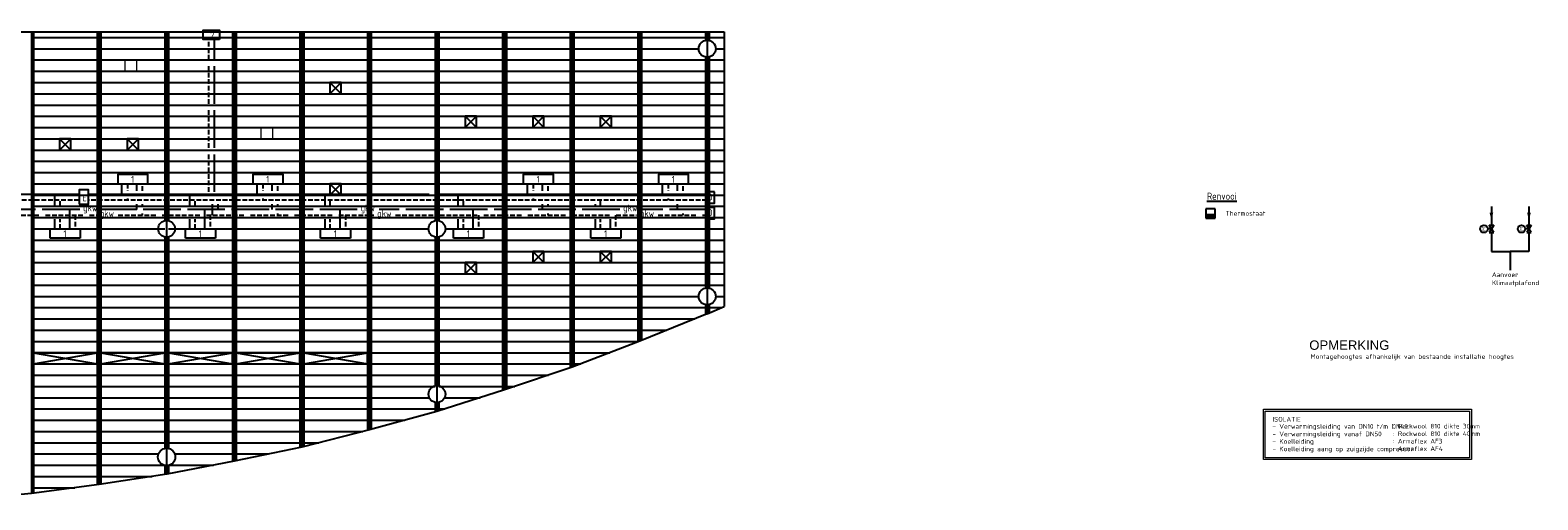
# Model space of a CAD drawing. Extents: x 7383 to 741080, y -570072 to -203000.
# Tile 16 of 45: x 362650 to 402809, y -302121 to -289604. Entities that reach past the tile are written whole.
import ezdxf
from ezdxf.enums import TextEntityAlignment as Align

# ---------------------------------------------------------------- set-up
doc = ezdxf.new("R2010")
doc.units = 0
doc.header["$LTSCALE"] = 25
for name, pattern in [('2322105', [47, 40, -7]), ('2322106', [47, 5, -2, 5, -2, 5, -2, 5, -2, 5, -2, 5, -7]), ('2322107', [2000, 1000, 1000]), ('2322108', [7, 5, -2]), ('HIDDEN', [0.375, 0.25, -0.125])]:
    doc.linetypes.add(name, pattern=pattern)
doc.layers.get('0').update_dxf_attribs({"linetype": 'CONTINUOUS'})
for name, color, linetype in [('000Vermogens2', 7, 'CONTINUOUS'), ('0010CL', 2, 'CONTINUOUS'), ('00att025', 7, 'CONTINUOUS'), ('60', 7, 'CONTINUOUS'), ('60-CV', 3, 'CONTINUOUS'), ('KP-bandraster', 5, 'CONTINUOUS'), ('KP-Lucht aanvoer', 6, 'CONTINUOUS'), ('KP-Oppervlak', 3, 'CONTINUOUS'), ('KP-panelen', 1, 'CONTINUOUS'), ('SYM-W', 7, 'CONTINUOUS'), ('Thermostaat', 160, 'CONTINUOUS'), ('WL5501--', 130, 'CONTINUOUS'), ('WL5501--_GKW-A', 4, 'CONTINUOUS'), ('WL5502--', 130, 'CONTINUOUS'), ('WL5502--_GKW-R', 4, 'HIDDEN'), ('WL561---', 10, 'CONTINUOUS'), ('WL561---_AANVOER', 10, 'CONTINUOUS'), ('WL561---_RETOUR', 10, 'CONTINUOUS'), ('WM524---', 2, 'CONTINUOUS'), ('WM570---_RETOUR', 2, 'CONTINUOUS'), ('WM570---_TOEVOER', 2, 'CONTINUOUS')]:
    doc.layers.add(name, color=color, linetype=linetype)
doc.layers.add('KP-Lucht retour', color=3, linetype='CONTINUOUS', lineweight=18)
doc.styles.add('arial', font='ARIAL.TTF')
doc.styles.add('BURO-018', font='ISO96.shx', dxfattribs={"height": 90})
doc.styles.add('BURO-025', font='ISO96.shx', dxfattribs={"height": 100})
doc.styles.add('ISO', font='ISO.SHX')

# ---------------------------------------------------------------- blocks, each defined once
blk = doc.blocks.new('30483012')
at = {"color": 0, "linetype": 'Continuous'}
for p, q in [((2.5, -1.5), (-2.5, 1.5)), ((-2.5, 1.5), (-2.5, -1.5)), ((-2.5, -1.5), (2.5, 1.5)), ((0, 0), (0, 2.5)), ((2.5, 1.5), (2.5, -1.5))]:
    blk.add_line(p, q, dxfattribs=at)
blk.add_circle((0, 5), 2.5, dxfattribs=at)
at = {"color": 0, "linetype": 'Continuous', "style": 'BURO-018', "flags": 1}
blk.add_attdef('CV_MATCODE', (0, 0), '', height=1.8, dxfattribs=at)
at = {"layer": '00att025', "linetype": 'Continuous', "style": 'BURO-018'}
blk.add_attdef('CV_TEXT1', text='', height=1.8, dxfattribs=at).set_placement((0, 5), align=Align.MIDDLE)
blk = doc.blocks.new('30481017')
at = {"color": 0, "linetype": 'Continuous'}
blk.add_lwpolyline([(0, 0, 0, 2, 0), (-4, 0, 2, 2, 0)], format="xyseb", dxfattribs=at)
blk = doc.blocks.new('SW30485012')
at = {"color": 0, "linetype": 'Continuous'}
for p, q in [((-2.5, 2.5), (-2.5, -2.5)), ((2.5, 2.5), (-2.5, 2.5)), ((2.5, -2.5), (2.5, 2.5)), ((-2.5, -2.5), (2.5, -2.5))]:
    blk.add_line(p, q, dxfattribs=at)
blk.add_solid([(-2.5, 0), (2.5, 0), (-2.5, -2.5), (2.5, -2.5)], dxfattribs=at)
at = {"color": 0, "linetype": 'Continuous', "style": 'BURO-018', "flags": 1}
blk.add_attdef('W_ID', (0, 0), '', height=1.8, dxfattribs=at)
blk = doc.blocks.new('A$C7BF441B9')
at = {"layer": '60', "color": 2, "linetype": 'Continuous'}
blk.add_lwpolyline([(33666, -35339), (33916, -35339), (33916, -34964), (33666, -34964)], close=True, dxfattribs=at)
at = {"layer": '60-CV', "color": 2, "linetype": 'Continuous'}
for points in [[(50592, -35014), (50392, -35014), (50392, -35314), (50592, -35314)], [(50592, -35429), (50392, -35429), (50392, -35729), (50592, -35729)]]:
    blk.add_lwpolyline(points, close=True, dxfattribs=at)
at = {"layer": 'SYM-W', "color": 2, "linetype": 'Continuous'}
for p, q in [((32900, -36000), (33700, -36000)), ((32900, -36250), (32900, -36000)), ((33700, -36000), (33700, -36250)), ((36500, -36000), (37300, -36000)), ((36500, -36250), (36500, -36000)), ((37300, -36000), (37300, -36250)), ((40100, -36000), (40900, -36000)), ((40100, -36250), (40100, -36000)), ((40900, -36000), (40900, -36250)), ((43643, -36000), (44443, -36000)), ((43643, -36250), (43643, -36000)), ((44443, -36000), (44443, -36250)), ((47300, -36000), (48100, -36000)), ((47300, -36250), (47300, -36000)), ((48100, -36000), (48100, -36250)), ((33700, -36250), (32900, -36250)), ((37300, -36250), (36500, -36250)), ((40900, -36250), (40100, -36250)), ((44443, -36250), (43643, -36250)), ((48100, -36250), (47300, -36250))]:
    blk.add_line(p, q, dxfattribs=at)
for points in [[(37410, -30955), (36969, -30955), (36969, -30705), (37410, -30705)], [(34700, -34800), (35500, -34800), (35500, -34550), (34700, -34550)], [(38300, -34800), (39100, -34800), (39100, -34550), (38300, -34550)], [(45500, -34800), (46300, -34800), (46300, -34550), (45500, -34550)], [(49101, -34800), (49901, -34800), (49901, -34550), (49101, -34550)]]:
    blk.add_lwpolyline(points, close=True, dxfattribs=at)
at = {"layer": 'WL5501--', "linetype": '2322105'}
for p, q in [((37272, -35015), (37272, -30955)), ((35210, -34989), (35210, -34800)), ((38810, -34989), (38810, -34800)), ((46010, -34989), (46010, -34800)), ((49611, -34989), (49611, -34800)), ((35210, -35489), (35210, -35339)), ((37360, -35339), (37360, -35489)), ((38810, -35489), (38810, -35339)), ((46010, -35489), (46010, -35339)), ((49611, -35489), (49611, -35339)), ((33685, -35489), (28804, -35489)), ((33410, -35489), (33410, -36000)), ((41078, -35489), (34265, -35489)), ((37010, -35489), (37010, -36000)), ((40610, -35489), (40610, -36000)), ((48071, -35489), (41658, -35489)), ((44154, -35489), (44154, -36000)), ((50392, -35489), (48651, -35489)), ((72287, -35401), (72287, -35901)), ((47810, -35743), (47810, -36000)), ((72287, -36101), (72287, -36601)), ((72287, -36601), (71787, -36601))]:
    blk.add_line(p, q, dxfattribs=at)
at = {"layer": 'WL5502--', "linetype": '2322106'}
for p, q in [((37122, -35015), (37122, -30955)), ((35360, -34989), (35360, -34800)), ((38960, -34989), (38960, -34800)), ((46160, -34989), (46160, -34800)), ((49761, -34989), (49761, -34800)), ((35360, -35389), (35360, -35339)), ((37210, -35339), (37210, -35639)), ((38960, -35389), (38960, -35339)), ((46160, -35389), (46160, -35339)), ((29247, -35639), (34128, -35639)), ((33560, -35639), (33560, -36000)), ((34708, -35639), (41520, -35639)), ((35360, -35639), (35360, -35589)), ((37160, -35639), (37160, -36000)), ((38960, -35639), (38960, -35589)), ((40760, -35639), (40760, -36000)), ((42100, -35639), (48514, -35639)), ((44304, -35639), (44304, -36000)), ((46160, -35639), (46160, -35589)), ((47960, -35639), (47960, -36000)), ((49094, -35639), (50392, -35639)), ((49761, -35639), (49761, -35589))]:
    blk.add_line(p, q, dxfattribs=at)
at = {"layer": 'WL561---_AANVOER', "linetype": '2322107'}
for p, q in [((34810, -35089), (34810, -34800)), ((38410, -35089), (38410, -34800)), ((45610, -35089), (45610, -34800)), ((49211, -35089), (49211, -34800)), ((33666, -35089), (28794, -35089)), ((33010, -35089), (33010, -35389)), ((42994, -35089), (33916, -35089)), ((36610, -35089), (36610, -35389)), ((40210, -35089), (40210, -35389)), ((50392, -35089), (43194, -35089)), ((43754, -35089), (43754, -35389)), ((47410, -35339), (47410, -35389)), ((33010, -35739), (33010, -36000)), ((36610, -35739), (36610, -36000)), ((40210, -35739), (40210, -36000)), ((43754, -35739), (43754, -36000)), ((47410, -35739), (47410, -36000)), ((71287, -35401), (71287, -35901)), ((71287, -36101), (71287, -36601)), ((71287, -36601), (71787, -36601)), ((71787, -36601), (71787, -37101))]:
    blk.add_line(p, q, dxfattribs=at)
at = {"layer": 'WL561---_RETOUR', "linetype": '2322108'}
for p, q in [((34960, -34800), (34960, -34989)), ((38560, -34800), (38560, -34989)), ((45760, -34800), (45760, -34989)), ((49361, -34800), (49361, -34989)), ((33666, -35239), (22318, -35239)), ((33160, -35389), (33160, -35239)), ((50392, -35239), (33916, -35239)), ((34960, -35189), (34960, -35239)), ((36760, -35389), (36760, -35239)), ((38560, -35189), (38560, -35239)), ((40360, -35389), (40360, -35239)), ((43904, -35389), (43904, -35239)), ((45760, -35189), (45760, -35239)), ((47560, -35389), (47560, -35239)), ((49361, -35189), (49361, -35239)), ((33160, -36000), (33160, -35739)), ((36760, -36000), (36760, -35739)), ((40360, -36000), (40360, -35739)), ((43904, -36000), (43904, -35739)), ((47560, -36000), (47560, -35739))]:
    blk.add_line(p, q, dxfattribs=at)
at = {"layer": 'WM570---_TOEVOER', "lineweight": 0}
for points in [[(65214, -40807), (70752, -40807), (70752, -42150), (65214, -42150)], [(65264, -40857), (70702, -40857), (70702, -42100), (65264, -42100)]]:
    blk.add_lwpolyline(points, close=True, dxfattribs=at)
at = {"layer": 'Thermostaat', "xscale": 50, "yscale": 50, "zscale": 50}
blk.add_blockref('SW30485012', (63804, -35593), dxfattribs=at)
at = {"layer": 'WL5501--', "linetype": '2322105', "xscale": 50, "yscale": 50, "zscale": 50, "rotation": 270}
blk.add_blockref('30481017', (72287, -35767), dxfattribs=at)
at = {"layer": 'WL561---', "color": 2, "linetype": '2322107'}
ref = blk.add_blockref('30483012', (71287, -36001), dxfattribs=dict(at, xscale=40, yscale=40, zscale=40, rotation=90))
ref.add_attrib('CV_TEXT1', 'M', dxfattribs={"layer": '0', "color": 2, "linetype": 'Continuous', "height": 100, "rotation": 90, "style": 'BURO-025'}).set_placement((71087, -36001), align=Align.MIDDLE)
ref = blk.add_blockref('30483012', (72287, -36001), dxfattribs=dict(at, xscale=40, yscale=40, zscale=40, rotation=90))
ref.add_attrib('CV_TEXT1', 'M', dxfattribs={"layer": '0', "color": 2, "linetype": 'Continuous', "height": 100, "rotation": 90, "style": 'BURO-025'}).set_placement((72087, -36001), align=Align.MIDDLE)
at = {"layer": 'WL561---_AANVOER', "linetype": '2322107', "xscale": 50, "yscale": 50, "zscale": 50, "rotation": 270}
blk.add_blockref('30481017', (71287, -35767), dxfattribs=at)
at = {"color": 3, "style": 'arial'}
blk.add_text('OPMERKING', height=250, dxfattribs=at).set_placement((66435, -39224))
at = {"layer": '60', "color": 1, "linetype": 'Continuous', "style": 'ISO'}
for s, p in [('2', (37163, -30925)), ('1', (35054, -34770)), ('1', (38654, -34770)), ('1', (45854, -34770)), ('1', (49455, -34770)), ('E', (33755, -35264)), ('1', (33254, -36220)), ('1', (36854, -36220)), ('1', (40454, -36220)), ('1', (43997, -36220)), ('1', (47654, -36220))]:
    blk.add_text(s, height=180, dxfattribs=at).set_placement(p)
at = {"layer": '60-CV', "color": 1, "linetype": 'Continuous', "style": 'ISO', "text_generation_flag": 2}
for p in [(50543, -35242), (50543, -35657)]:
    blk.add_text('O', height=180, dxfattribs=at).set_placement(p)
at = {"layer": 'WL5501--_GKW-A', "color": 7, "style": 'ISO'}
for p in [(33775, -35533), (41168, -35533)]:
    blk.add_text('gkw', height=180, dxfattribs=at).set_placement(p)
at = {"layer": 'WL5501--_GKW-A', "style": 'ISO'}
blk.add_text('gkw', height=180, dxfattribs=at).set_placement((48161, -35533))
at = {"layer": 'WL5502--_GKW-R', "color": 7, "style": 'ISO'}
for p in [(34218, -35683), (41610, -35683)]:
    blk.add_text('gkw', height=180, dxfattribs=at).set_placement(p)
at = {"layer": 'WL5502--_GKW-R', "style": 'ISO'}
blk.add_text('gkw', height=180, dxfattribs=at).set_placement((48604, -35683))
at = {"layer": 'WM524---', "color": 2, "style": 'BURO-025'}
blk.add_text('Montagehoogtes afhankelijk van bestaande installatie hoogtes', height=125, dxfattribs=at).set_placement((66469, -39465))
at = {"layer": 'WM570---_RETOUR', "color": 3, "style": 'BURO-025'}
blk.add_text('%%URenvooi', height=187.5, dxfattribs=at).set_placement((63709, -35223))
at = {"layer": 'WM570---_RETOUR', "style": 'BURO-025'}
for s, p in [('Thermostaat', (64209, -35651)), ('Aanvoer ', (71301, -37283)), ('Klimaatplafond', (71301, -37501))]:
    blk.add_text(s, height=125, dxfattribs=at).set_placement(p)
at = {"layer": 'WM570---_TOEVOER', "lineweight": 0, "style": 'BURO-025'}
for s, p in [('- Verwarmingsleiding van DN10 t/m DN40', (65454, -41327)), ('ISOLATIE', (65454, -41138)), (': Rockwool 810 dikte 30mm', (68663, -41321)), ('- Verwarmingsleiding vanaf DN50', (65454, -41527)), ('- Koelleiding ', (65454, -41727)), (': Rockwool 810 dikte 40mm', (68663, -41521)), (': Armaflex AF3', (68663, -41721)), ('- Koelleiding aang op zuigzijde compressor', (65454, -41927)), (': Armaflex AF4', (68663, -41921))]:
    blk.add_text(s, height=125, dxfattribs=at).set_placement(p)

msp = doc.modelspace()

# ---------------------------------------------------------------- linework, layer by layer
at = {"layer": '0010CL', "linetype": 'Continuous'}
for p, q in [((362685.6, -289648.8), (362685.6, -301955.3)), ((364485.6, -289648.8), (364485.6, -301711.1)), ((366285.6, -289648.8), (366285.6, -301440.7)), ((368085.6, -289648.8), (368085.6, -301090.9)), ((369885.6, -289648.8), (369885.6, -300713.4)), ((371685.6, -289648.8), (371685.6, -300254.3)), ((373485.6, -289648.8), (373485.6, -299765.2)), ((375285.6, -289648.9), (375285.6, -299192.3)), ((377085.6, -289648.9), (377085.6, -298587.3)), ((378885.6, -289648.9), (378885.6, -297892.6)), ((380685.6, -289648.9), (380685.6, -297164.1))]:
    msp.add_line(p, q, dxfattribs=at)
at = {"layer": 'KP-bandraster', "linetype": 'Continuous'}
for p, q in [((362735.6, -289648.8), (362735.6, -301948.5)), ((364435.6, -289648.8), (364435.6, -301717.9)), ((364535.6, -289648.8), (364535.6, -301703.6)), ((366235.6, -289648.8), (366235.6, -294679.4)), ((366335.6, -289648.8), (366335.6, -294679.4)), ((368035.6, -289648.8), (368035.6, -301100.6)), ((368135.6, -289648.8), (368135.6, -301080.4)), ((369835.6, -289648.8), (369835.6, -300723.9)), ((369935.6, -289648.8), (369935.6, -300700.6)), ((371635.6, -289648.8), (371635.6, -300267)), ((371735.6, -289648.8), (371735.6, -300240.7)), ((373435.6, -289648.9), (373435.6, -294679.4)), ((373535.6, -289648.9), (373535.6, -294679.4)), ((375235.6, -289648.9), (375235.6, -299208.2)), ((375335.6, -289648.9), (375335.6, -299175.4)), ((377035.6, -289648.9), (377035.6, -298604.1)), ((377135.6, -289648.9), (377135.6, -298568)), ((378835.6, -289648.9), (378835.6, -297911.9)), ((378935.6, -289648.9), (378935.6, -297872.4)), ((380635.6, -289648.9), (380635.6, -289879.4)), ((380735.6, -289648.9), (380735.6, -289879.4)), ((380635.6, -290318.1), (380635.6, -296479.5)), ((380735.6, -290318.1), (380735.6, -296479.5)), ((366235.6, -295118.1), (366235.6, -300752.3)), ((366335.6, -295118.1), (366335.6, -300752.3)), ((373435.6, -295118.1), (373435.6, -299082.7)), ((373535.6, -295118.1), (373535.6, -299082.7)), ((380635.6, -296918), (380635.6, -297184.3)), ((380735.6, -296918), (380735.6, -297142.5)), ((373435.6, -299521.5), (373435.6, -299778.8)), ((373535.6, -299521.5), (373535.6, -299749.3)), ((366235.6, -301202.9), (366235.6, -301448.2)), ((366335.6, -301202.9), (366335.6, -301431))]:
    msp.add_line(p, q, dxfattribs=at)
for centre, radius in [((380685.6, -290098.8), 225), ((366285.6, -294898.8), 225), ((373485.6, -294898.8), 225), ((380685.6, -296698.8), 224.9), ((373485.6, -299302.1), 225), ((366285.6, -300977.6), 230.8)]:
    msp.add_circle(centre, radius, dxfattribs=at)
at = {"layer": 'KP-Lucht aanvoer', "linetype": 'Continuous'}
for p, q in [((370635.7, -290998.8), (370635.6, -291298.8)), ((370635.6, -291298.8), (370935.4, -290998.8)), ((370935.4, -290998.8), (370635.7, -290998.8)), ((370635.7, -290998.8), (370935.6, -291298.8)), ((370935.6, -291298.8), (370935.4, -290998.8)), ((370635.6, -291298.8), (370935.6, -291298.8)), ((374235.7, -291898.8), (374235.6, -292198.8)), ((374235.6, -292198.8), (374535.4, -291898.8)), ((374535.4, -291898.8), (374235.7, -291898.8)), ((374235.7, -291898.8), (374535.6, -292198.8)), ((374535.6, -292198.8), (374535.4, -291898.8)), ((376035.7, -291898.8), (376035.6, -292198.8)), ((376035.6, -292198.8), (376335.4, -291898.8)), ((376335.4, -291898.8), (376035.7, -291898.8)), ((376035.7, -291898.8), (376335.6, -292198.8)), ((376335.6, -292198.8), (376335.4, -291898.8)), ((377835.7, -291898.8), (377835.6, -292198.8)), ((377835.6, -292198.8), (378135.4, -291898.8)), ((378135.4, -291898.8), (377835.7, -291898.8)), ((377835.7, -291898.8), (378135.6, -292198.8)), ((378135.6, -292198.8), (378135.4, -291898.8)), ((374235.6, -292198.8), (374535.6, -292198.8)), ((376035.6, -292198.8), (376335.6, -292198.8)), ((377835.6, -292198.8), (378135.6, -292198.8)), ((363435.7, -292498.8), (363435.5, -292798.8)), ((363435.5, -292798.8), (363735.4, -292498.8)), ((363735.4, -292498.8), (363435.7, -292498.8)), ((363435.7, -292498.8), (363735.5, -292798.8)), ((363735.5, -292798.8), (363735.4, -292498.8)), ((365235.7, -292498.8), (365235.5, -292798.8)), ((365235.5, -292798.8), (365535.4, -292498.8)), ((365535.4, -292498.8), (365235.7, -292498.8)), ((365235.7, -292498.8), (365535.5, -292798.8)), ((365535.5, -292798.8), (365535.4, -292498.8)), ((363435.5, -292798.8), (363735.5, -292798.8)), ((365235.5, -292798.8), (365535.5, -292798.8)), ((370635.8, -293698.8), (370635.7, -293998.8)), ((370635.7, -293998.8), (370935.5, -293698.8)), ((370935.5, -293698.8), (370635.8, -293698.8)), ((370635.8, -293698.8), (370935.7, -293998.8)), ((370935.7, -293998.8), (370935.5, -293698.8)), ((370635.7, -293998.8), (370935.7, -293998.8)), ((376035.7, -295498.8), (376035.6, -295798.8)), ((376035.6, -295798.8), (376335.4, -295498.8)), ((376335.4, -295498.8), (376035.7, -295498.8)), ((376035.7, -295498.8), (376335.6, -295798.8)), ((376335.6, -295798.8), (376335.4, -295498.8)), ((377835.7, -295498.8), (377835.6, -295798.8)), ((377835.6, -295798.8), (378135.4, -295498.8)), ((378135.4, -295498.8), (377835.7, -295498.8)), ((377835.7, -295498.8), (378135.6, -295798.8)), ((378135.6, -295798.8), (378135.4, -295498.8)), ((374235.7, -295798.8), (374235.6, -296098.8)), ((374235.6, -296098.8), (374535.4, -295798.8)), ((374535.4, -295798.8), (374235.7, -295798.8)), ((374235.7, -295798.8), (374535.6, -296098.8)), ((374535.6, -296098.8), (374535.4, -295798.8)), ((376035.6, -295798.8), (376335.6, -295798.8)), ((377835.6, -295798.8), (378135.6, -295798.8)), ((374235.6, -296098.8), (374535.6, -296098.8)), ((364435.6, -298198.8), (362735.6, -298198.8)), ((362735.6, -298198.8), (364435.6, -298498.8)), ((362735.6, -298498.8), (364435.6, -298198.8)), ((362735.7, -298198.8), (362735.7, -298498.8)), ((364435.6, -298498.8), (364435.6, -298198.8)), ((366235.6, -298198.8), (364535.6, -298198.8)), ((364535.6, -298198.8), (366235.6, -298498.8)), ((364535.6, -298498.8), (366235.6, -298198.8)), ((364535.7, -298198.8), (364535.7, -298498.8)), ((366235.6, -298498.8), (366235.6, -298198.8)), ((368035.6, -298198.8), (366335.6, -298198.8)), ((366335.6, -298198.8), (368035.6, -298498.8)), ((366335.6, -298498.8), (368035.6, -298198.8)), ((366335.7, -298198.8), (366335.7, -298498.8)), ((368035.6, -298498.8), (368035.6, -298198.8)), ((369835.6, -298198.8), (368135.6, -298198.8)), ((368135.6, -298198.8), (369835.6, -298498.8)), ((368135.6, -298498.8), (369835.6, -298198.8)), ((368135.7, -298198.8), (368135.7, -298498.8)), ((369835.6, -298498.8), (369835.6, -298198.8)), ((371635.6, -298198.8), (369935.6, -298198.8)), ((369935.6, -298198.8), (371635.6, -298498.8)), ((369935.6, -298498.8), (371635.6, -298198.8)), ((369935.7, -298198.8), (369935.7, -298498.8)), ((371635.6, -298498.8), (371635.6, -298198.8)), ((362735.7, -298498.8), (364435.6, -298498.8)), ((364535.7, -298498.8), (366235.6, -298498.8)), ((366335.7, -298498.8), (368035.6, -298498.8)), ((368135.7, -298498.8), (369835.6, -298498.8)), ((369935.7, -298498.8), (371635.6, -298498.8))]:
    msp.add_line(p, q, dxfattribs=at)
at = {"layer": 'KP-Lucht retour', "linetype": 'Continuous'}
for p, q in [((365181.5, -290398.8), (365481.5, -290398.8)), ((365181.7, -290698.8), (365181.5, -290398.8)), ((365481.4, -290698.8), (365181.7, -290698.8)), ((365481.5, -290398.8), (365481.4, -290698.8)), ((368805.5, -292198.8), (369105.5, -292198.8)), ((368805.6, -292498.8), (368805.5, -292198.8)), ((369105.5, -292198.8), (369105.3, -292498.8)), ((369105.3, -292498.8), (368805.6, -292498.8))]:
    msp.add_line(p, q, dxfattribs=at)
at = {"layer": 'KP-Oppervlak', "linetype": 'Continuous'}
for p, q in [((348335.8, -289648.8), (381135.6, -289648.9)), ((381135.6, -289648.9), (381135.6, -296969.9)), ((380685.6, -297164.1), (378885.9, -297892.5)), ((380685.6, -297164.1), (381135.6, -296969.9)), ((378885.9, -297892.5), (377085.6, -298587.3)), ((377085.6, -298587.3), (375285.6, -299192.3)), ((375285.6, -299192.3), (373485.6, -299765.2)), ((373485.6, -299765.2), (371685.6, -300254.3)), ((371685.6, -300254.3), (369885.6, -300713.4)), ((369885.6, -300713.4), (368085.6, -301090.9)), ((368085.6, -301090.9), (366287.2, -301440.4)), ((366287.2, -301440.4), (364485.6, -301711.1)), ((362685.6, -301955.3), (360885.6, -302121.2)), ((364485.6, -301711.1), (362685.6, -301955.3))]:
    msp.add_line(p, q, dxfattribs=at)
at = {"layer": 'KP-panelen', "linetype": 'Continuous'}
for p, q in [((362735.6, -289798.8), (364435.6, -289798.8)), ((364535.6, -289798.8), (366235.6, -289798.8)), ((366335.6, -289798.8), (368035.6, -289798.8)), ((368135.6, -289798.8), (369835.6, -289798.8)), ((369935.6, -289798.8), (371635.6, -289798.8)), ((371735.6, -289798.8), (373435.6, -289798.8)), ((373535.6, -289798.8), (375235.6, -289798.8)), ((375335.6, -289798.8), (377035.6, -289798.8)), ((377135.6, -289798.8), (378835.6, -289798.8)), ((378935.6, -289798.8), (380635.6, -289798.8)), ((380735.6, -289798.8), (381135.6, -289798.8)), ((362735.6, -290098.8), (364435.6, -290098.8)), ((364535.6, -290098.8), (366235.6, -290098.8)), ((366335.6, -290098.8), (368035.6, -290098.8)), ((368135.6, -290098.8), (369835.6, -290098.8)), ((369935.6, -290098.8), (371635.6, -290098.8)), ((371735.6, -290098.8), (373435.6, -290098.8)), ((373535.6, -290098.8), (375235.6, -290098.8)), ((375335.6, -290098.8), (377035.6, -290098.8)), ((377135.6, -290098.8), (378835.6, -290098.8)), ((378935.6, -290098.8), (380460.6, -290098.8)), ((380910.6, -290098.8), (381135.6, -290098.8)), ((362735.6, -290398.8), (364435.6, -290398.8)), ((362735.6, -290698.8), (364435.6, -290698.8)), ((364535.6, -290398.8), (366235.6, -290398.8)), ((364535.6, -290698.8), (366235.6, -290698.8)), ((366335.6, -290398.8), (368035.6, -290398.8)), ((366335.6, -290698.8), (368035.6, -290698.8)), ((368135.6, -290398.8), (369835.6, -290398.8)), ((368135.6, -290698.8), (369835.6, -290698.8)), ((369935.6, -290398.8), (371635.6, -290398.8)), ((369935.6, -290698.8), (371635.6, -290698.8)), ((371735.6, -290398.8), (373435.6, -290398.8)), ((371735.6, -290698.8), (373435.6, -290698.8)), ((373535.6, -290398.8), (375235.6, -290398.8)), ((373535.6, -290698.8), (375235.6, -290698.8)), ((375335.6, -290398.8), (377035.6, -290398.8)), ((375335.6, -290698.8), (377035.6, -290698.8)), ((377135.6, -290398.8), (378835.6, -290398.8)), ((377135.6, -290698.8), (378835.6, -290698.8)), ((378935.6, -290398.8), (380635.6, -290398.8)), ((378935.6, -290698.8), (380635.6, -290698.8)), ((380735.6, -290398.8), (381135.6, -290398.8)), ((380735.6, -290698.8), (381135.6, -290698.8)), ((362735.6, -290998.8), (364435.6, -290998.8)), ((364535.6, -290998.8), (366235.6, -290998.8)), ((366335.6, -290998.8), (368035.6, -290998.8)), ((368135.6, -290998.8), (369835.6, -290998.8)), ((369935.6, -290998.8), (371635.6, -290998.8)), ((371735.6, -290998.8), (373435.6, -290998.8)), ((373535.6, -290998.8), (375235.6, -290998.8)), ((375335.6, -290998.8), (377035.6, -290998.8)), ((377135.6, -290998.8), (378835.6, -290998.8)), ((378935.6, -290998.8), (380635.6, -290998.8)), ((380735.6, -290998.8), (381135.6, -290998.8)), ((362735.6, -291298.8), (364435.6, -291298.8)), ((364535.6, -291298.8), (366235.6, -291298.8)), ((366335.6, -291298.8), (368035.6, -291298.8)), ((368135.6, -291298.8), (369835.6, -291298.8)), ((369935.6, -291298.8), (371635.6, -291298.8)), ((371735.6, -291298.8), (373435.6, -291298.8)), ((373535.6, -291298.8), (375235.6, -291298.8)), ((375335.6, -291298.8), (377035.6, -291298.8)), ((377135.6, -291298.8), (378835.6, -291298.8)), ((378935.6, -291298.8), (380635.6, -291298.8)), ((380735.6, -291298.8), (381135.6, -291298.8)), ((362735.6, -291598.8), (364435.6, -291598.8)), ((362735.6, -291898.8), (364435.6, -291898.8)), ((364535.6, -291598.8), (366235.6, -291598.8)), ((364535.6, -291898.8), (366235.6, -291898.8)), ((366335.6, -291598.8), (368035.6, -291598.8)), ((366335.6, -291898.8), (368035.6, -291898.8)), ((368135.6, -291598.8), (369835.6, -291598.8)), ((368135.6, -291898.8), (369835.6, -291898.8)), ((369935.6, -291598.8), (371635.6, -291598.8)), ((369935.6, -291898.8), (371635.6, -291898.8)), ((371735.6, -291598.8), (373435.6, -291598.8)), ((371735.6, -291898.8), (373435.6, -291898.8)), ((373535.6, -291598.8), (375235.6, -291598.8)), ((373535.6, -291898.8), (375235.6, -291898.8)), ((375335.6, -291598.8), (377035.6, -291598.8)), ((375335.6, -291898.8), (377035.6, -291898.8)), ((377135.6, -291598.8), (378835.6, -291598.8)), ((377135.6, -291898.8), (378835.6, -291898.8)), ((378935.6, -291598.8), (380635.6, -291598.8)), ((378935.6, -291898.8), (380635.6, -291898.8)), ((380735.6, -291598.8), (381135.6, -291598.8)), ((380735.6, -291898.8), (381135.6, -291898.8)), ((362735.6, -292198.8), (364435.6, -292198.8)), ((364535.6, -292198.8), (366235.6, -292198.8)), ((366335.6, -292198.8), (368035.6, -292198.8)), ((368135.6, -292198.8), (369835.6, -292198.8)), ((369935.6, -292198.8), (371635.6, -292198.8)), ((371735.6, -292198.8), (373435.6, -292198.8)), ((373535.6, -292198.8), (375235.6, -292198.8)), ((375335.6, -292198.8), (377035.6, -292198.8)), ((377135.6, -292198.8), (378835.6, -292198.8)), ((378935.6, -292198.8), (380635.6, -292198.8)), ((380735.6, -292198.8), (381135.6, -292198.8)), ((362735.6, -292498.8), (364435.6, -292498.8)), ((364535.6, -292498.8), (366235.6, -292498.8)), ((366335.6, -292498.8), (368035.6, -292498.8)), ((368135.6, -292498.8), (369835.6, -292498.8)), ((369935.6, -292498.8), (371635.6, -292498.8)), ((371735.6, -292498.8), (373435.6, -292498.8)), ((373535.6, -292498.8), (375235.6, -292498.8)), ((375335.6, -292498.8), (377035.6, -292498.8)), ((377135.6, -292498.8), (378835.6, -292498.8)), ((378935.6, -292498.8), (380635.6, -292498.8)), ((380735.6, -292498.8), (381135.6, -292498.8)), ((362735.6, -292798.8), (364435.6, -292798.8)), ((362735.6, -293098.8), (364435.6, -293098.8)), ((364535.6, -292798.8), (366235.6, -292798.8)), ((364535.6, -293098.8), (366235.6, -293098.8)), ((366335.6, -292798.8), (368035.6, -292798.8)), ((366335.6, -293098.8), (368035.6, -293098.8)), ((368135.6, -292798.8), (369835.6, -292798.8)), ((368135.6, -293098.8), (369835.6, -293098.8)), ((369935.6, -292798.8), (371635.6, -292798.8)), ((369935.6, -293098.8), (371635.6, -293098.8)), ((371735.6, -292798.8), (373435.6, -292798.8)), ((371735.6, -293098.8), (373435.6, -293098.8)), ((373535.6, -292798.8), (375235.6, -292798.8)), ((373535.6, -293098.8), (375235.6, -293098.8)), ((375335.6, -292798.8), (377035.6, -292798.8)), ((375335.6, -293098.8), (377035.6, -293098.8)), ((377135.6, -292798.8), (378835.6, -292798.8)), ((377135.6, -293098.8), (378835.6, -293098.8)), ((378935.6, -292798.8), (380635.6, -292798.8)), ((378935.6, -293098.8), (380635.6, -293098.8)), ((380735.6, -292798.8), (381135.6, -292798.8)), ((380735.6, -293098.8), (381135.6, -293098.8)), ((362735.6, -293398.8), (364435.6, -293398.8)), ((364535.6, -293398.8), (366235.6, -293398.8)), ((366335.6, -293398.8), (368035.6, -293398.8)), ((368135.6, -293398.8), (369835.6, -293398.8)), ((369935.6, -293398.8), (371635.6, -293398.8)), ((371735.6, -293398.8), (373435.6, -293398.8)), ((373535.6, -293398.8), (375235.6, -293398.8)), ((375335.6, -293398.8), (377035.6, -293398.8)), ((377135.6, -293398.8), (378835.6, -293398.8)), ((378935.6, -293398.8), (380635.6, -293398.8)), ((380735.6, -293398.8), (381135.6, -293398.8)), ((362735.6, -293698.8), (364435.6, -293698.8)), ((364535.6, -293698.8), (366235.6, -293698.8)), ((366335.6, -293698.8), (368035.6, -293698.8)), ((368135.6, -293698.8), (369835.6, -293698.8)), ((369935.6, -293698.8), (371635.6, -293698.8)), ((371735.6, -293698.8), (373435.6, -293698.8)), ((373535.6, -293698.8), (375235.6, -293698.8)), ((375335.6, -293698.8), (377035.6, -293698.8)), ((377135.6, -293698.8), (378835.6, -293698.8)), ((378935.6, -293698.8), (380635.6, -293698.8)), ((380735.6, -293698.8), (381135.6, -293698.8)), ((362735.6, -293998.8), (364435.6, -293998.8)), ((362735.6, -294298.8), (364435.6, -294298.8)), ((364535.6, -293998.8), (366235.6, -293998.8)), ((364535.6, -294298.8), (366235.6, -294298.8)), ((366335.6, -293998.8), (368035.6, -293998.8)), ((366335.6, -294298.8), (368035.6, -294298.8)), ((368135.6, -293998.8), (369835.6, -293998.8)), ((368135.6, -294298.8), (369835.6, -294298.8)), ((369935.6, -293998.8), (371635.6, -293998.8)), ((369935.6, -294298.8), (371635.6, -294298.8)), ((371735.6, -293998.8), (373435.6, -293998.8)), ((371735.6, -294298.8), (373435.6, -294298.8)), ((373535.6, -293998.8), (375235.6, -293998.8)), ((373535.6, -294298.8), (375235.6, -294298.8)), ((375335.6, -293998.8), (377035.6, -293998.8)), ((375335.6, -294298.8), (377035.6, -294298.8)), ((377135.6, -293998.8), (378835.6, -293998.8)), ((377135.6, -294298.8), (378835.6, -294298.8)), ((378935.6, -293998.8), (380635.6, -293998.8)), ((378935.6, -294298.8), (380635.6, -294298.8)), ((380735.6, -293998.8), (381135.6, -293998.8)), ((380735.6, -294298.8), (381135.6, -294298.8)), ((362735.6, -294598.8), (364435.6, -294598.8)), ((364535.6, -294598.8), (366235.6, -294598.8)), ((366335.6, -294598.8), (368035.6, -294598.8)), ((368135.6, -294598.8), (369835.6, -294598.8)), ((369935.6, -294598.8), (371635.6, -294598.8)), ((371735.6, -294598.8), (373435.6, -294598.8)), ((373535.6, -294598.8), (375235.6, -294598.8)), ((375335.6, -294598.8), (377035.6, -294598.8)), ((377135.6, -294598.8), (378835.6, -294598.8)), ((378935.6, -294598.8), (380635.6, -294598.8)), ((380735.6, -294598.8), (381135.6, -294598.8)), ((362735.6, -294898.8), (364435.6, -294898.8)), ((364535.6, -294898.8), (366235.6, -294898.8)), ((366335.6, -294898.8), (368035.6, -294898.8)), ((368135.6, -294898.8), (369835.6, -294898.8)), ((369935.6, -294898.8), (371635.6, -294898.8)), ((371735.6, -294898.8), (373260.6, -294898.8)), ((373710.6, -294898.8), (375235.6, -294898.8)), ((375335.6, -294898.8), (377035.6, -294898.8)), ((377135.6, -294898.8), (378835.6, -294898.8)), ((378935.6, -294898.8), (380635.6, -294898.8)), ((380735.6, -294898.8), (381135.6, -294898.8)), ((362735.6, -295198.8), (364435.6, -295198.8)), ((362735.6, -295498.8), (364435.6, -295498.8)), ((364535.6, -295198.8), (366235.6, -295198.8)), ((364535.6, -295498.8), (366235.6, -295498.8)), ((366335.6, -295198.8), (368035.6, -295198.8)), ((366335.6, -295498.8), (368035.6, -295498.8)), ((368135.6, -295198.8), (369835.6, -295198.8)), ((368135.6, -295498.8), (369835.6, -295498.8)), ((369935.6, -295198.8), (371635.6, -295198.8)), ((369935.6, -295498.8), (371635.6, -295498.8)), ((371735.6, -295198.8), (373435.6, -295198.8)), ((371735.6, -295498.8), (373435.6, -295498.8)), ((373535.6, -295198.8), (375235.6, -295198.8)), ((373535.6, -295498.8), (375235.6, -295498.8)), ((375335.6, -295198.8), (377035.6, -295198.8)), ((375335.6, -295498.8), (377035.6, -295498.8)), ((377135.6, -295198.8), (378835.6, -295198.8)), ((377135.6, -295498.8), (378835.6, -295498.8)), ((378935.6, -295198.8), (380635.6, -295198.8)), ((378935.6, -295498.8), (380635.6, -295498.8)), ((380735.6, -295198.8), (381135.6, -295198.8)), ((380735.6, -295498.8), (381135.6, -295498.8)), ((362735.6, -295798.8), (364435.6, -295798.8)), ((364535.6, -295798.8), (366235.6, -295798.8)), ((366335.6, -295798.8), (368035.6, -295798.8)), ((368135.6, -295798.8), (369835.6, -295798.8)), ((369935.6, -295798.8), (371635.6, -295798.8)), ((371735.6, -295798.8), (373435.6, -295798.8)), ((373535.6, -295798.8), (375235.6, -295798.8)), ((375335.6, -295798.8), (377035.6, -295798.8)), ((377135.6, -295798.8), (378835.6, -295798.8)), ((378935.6, -295798.8), (380635.6, -295798.8)), ((380735.6, -295798.8), (381135.6, -295798.8)), ((362735.6, -296098.8), (364435.6, -296098.8)), ((364535.6, -296098.8), (366235.6, -296098.8)), ((366335.6, -296098.8), (368035.6, -296098.8)), ((368135.6, -296098.8), (369835.6, -296098.8)), ((369935.6, -296098.8), (371635.6, -296098.8)), ((371735.6, -296098.8), (373435.6, -296098.8)), ((373535.6, -296098.8), (375235.6, -296098.8)), ((375335.6, -296098.8), (377035.6, -296098.8)), ((377135.6, -296098.8), (378835.6, -296098.8)), ((378935.6, -296098.8), (380635.6, -296098.8)), ((380735.6, -296098.8), (381135.6, -296098.8)), ((362735.6, -296398.8), (364435.6, -296398.8)), ((362735.6, -296698.8), (364435.6, -296698.8)), ((364535.6, -296398.8), (366235.6, -296398.8)), ((364535.6, -296698.8), (366235.6, -296698.8)), ((366335.6, -296398.8), (368035.6, -296398.8)), ((366335.6, -296698.8), (368035.6, -296698.8)), ((368135.6, -296398.8), (369835.6, -296398.8)), ((368135.6, -296698.8), (369835.6, -296698.8)), ((369935.6, -296398.8), (371635.6, -296398.8)), ((369935.6, -296698.8), (371635.6, -296698.8)), ((371735.6, -296398.8), (373435.6, -296398.8)), ((371735.6, -296698.8), (373435.6, -296698.8)), ((373535.6, -296398.8), (375235.6, -296398.8)), ((373535.6, -296698.8), (375235.6, -296698.8)), ((375335.6, -296398.8), (377035.6, -296398.8)), ((375335.6, -296698.8), (377035.6, -296698.8)), ((377135.6, -296398.8), (378835.6, -296398.8)), ((377135.6, -296698.8), (378835.6, -296698.8)), ((378935.6, -296398.8), (380635.6, -296398.8)), ((378935.6, -296698.8), (380460.7, -296698.8)), ((380735.6, -296398.8), (381135.6, -296398.8)), ((380910.5, -296698.8), (381135.6, -296698.8)), ((362735.6, -296998.8), (364435.6, -296998.8)), ((364535.6, -296998.8), (366235.6, -296998.8)), ((366335.6, -296998.8), (368035.6, -296998.8)), ((368135.6, -296998.8), (369835.6, -296998.8)), ((369935.6, -296998.8), (371635.6, -296998.8)), ((371735.6, -296998.8), (373435.6, -296998.8)), ((373535.6, -296998.8), (375235.6, -296998.8)), ((375335.6, -296998.8), (377035.6, -296998.8)), ((377135.6, -296998.8), (378835.6, -296998.8)), ((378935.6, -296998.8), (380635.6, -296998.8)), ((380735.6, -296998.8), (381068.7, -296998.8)), ((362735.6, -297298.8), (364435.6, -297298.8)), ((364535.6, -297298.8), (366235.6, -297298.8)), ((366335.6, -297298.8), (368035.6, -297298.8)), ((368135.6, -297298.8), (369835.6, -297298.8)), ((369935.6, -297298.8), (371635.6, -297298.8)), ((371735.6, -297298.8), (373435.6, -297298.8)), ((373535.6, -297298.8), (375235.6, -297298.8)), ((375335.6, -297298.8), (377035.6, -297298.8)), ((377135.6, -297298.8), (378835.6, -297298.8)), ((378935.6, -297298.8), (380352.8, -297298.8)), ((362735.6, -297598.8), (364435.6, -297598.8)), ((362735.6, -297898.8), (364435.6, -297898.8)), ((364535.6, -297598.8), (366235.6, -297598.8)), ((364535.6, -297898.8), (366235.6, -297898.8)), ((366335.6, -297598.8), (368035.6, -297598.8)), ((366335.6, -297898.8), (368035.6, -297898.8)), ((368135.6, -297598.8), (369835.6, -297598.8)), ((368135.6, -297898.8), (369835.6, -297898.8)), ((369935.6, -297598.8), (371635.6, -297598.8)), ((369935.6, -297898.8), (371635.6, -297898.8)), ((371735.6, -297598.8), (373435.6, -297598.8)), ((371735.6, -297898.8), (373435.6, -297898.8)), ((373535.6, -297598.8), (375235.6, -297598.8)), ((373535.6, -297898.8), (375235.6, -297898.8)), ((375335.6, -297598.8), (377035.6, -297598.8)), ((375335.6, -297898.8), (377035.6, -297898.8)), ((377135.6, -297598.8), (378835.6, -297598.8)), ((377135.6, -297898.8), (378835.6, -297898.8)), ((378935.6, -297598.8), (379611.6, -297598.8)), ((362735.6, -298198.8), (364435.6, -298198.8)), ((362735.6, -298198.8), (364435.6, -298198.8)), ((364535.6, -298198.8), (366235.6, -298198.8)), ((364535.6, -298198.8), (366235.6, -298198.8)), ((366335.6, -298198.8), (368035.6, -298198.8)), ((366335.6, -298198.8), (368035.6, -298198.8)), ((368135.6, -298198.8), (369835.6, -298198.8)), ((368135.6, -298198.8), (369835.6, -298198.8)), ((369935.6, -298198.8), (371635.6, -298198.8)), ((369935.6, -298198.8), (371635.6, -298198.8)), ((371735.6, -298198.8), (373435.6, -298198.8)), ((373535.6, -298198.8), (375235.6, -298198.8)), ((375335.6, -298198.8), (377035.6, -298198.8)), ((377135.6, -298198.8), (378092.3, -298198.8)), ((362735.6, -298498.8), (364435.6, -298498.8)), ((362735.6, -298498.8), (364435.6, -298498.8)), ((364535.6, -298498.8), (366235.6, -298498.8)), ((364535.6, -298498.8), (366235.6, -298498.8)), ((366335.6, -298498.8), (368035.6, -298498.8)), ((366335.6, -298498.8), (368035.6, -298498.8)), ((368135.6, -298498.8), (369835.6, -298498.8)), ((368135.6, -298498.8), (369835.6, -298498.8)), ((369935.6, -298498.8), (371635.6, -298498.8)), ((369935.6, -298498.8), (371635.6, -298498.8)), ((371735.6, -298498.8), (373435.6, -298498.8)), ((373535.6, -298498.8), (375235.6, -298498.8)), ((375335.6, -298498.8), (377035.6, -298498.8)), ((377135.6, -298498.8), (377315, -298498.8)), ((362735.6, -298798.8), (364435.6, -298798.8)), ((362735.6, -299098.8), (364435.6, -299098.8)), ((364535.6, -298798.8), (366235.6, -298798.8)), ((364535.6, -299098.8), (366235.6, -299098.8)), ((366335.6, -298798.8), (368035.6, -298798.8)), ((366335.6, -299098.8), (368035.6, -299098.8)), ((368135.6, -298798.8), (369835.6, -298798.8)), ((368135.6, -299098.8), (369835.6, -299098.8)), ((369935.6, -298798.8), (371635.6, -298798.8)), ((369935.6, -299098.8), (371635.6, -299098.8)), ((371735.6, -298798.8), (373435.6, -298798.8)), ((371735.6, -299098.8), (373435.6, -299098.8)), ((373535.6, -298798.8), (375235.6, -298798.8)), ((373535.6, -299098.8), (375235.6, -299098.8)), ((375335.6, -298798.8), (376456.4, -298798.8)), ((375335.6, -299098.8), (375563.8, -299098.8)), ((362735.6, -299398.8), (364435.6, -299398.8)), ((364535.6, -299398.8), (366235.6, -299398.8)), ((366335.6, -299398.8), (368035.6, -299398.8)), ((368135.6, -299398.8), (369835.6, -299398.8)), ((369935.6, -299398.8), (371635.6, -299398.8)), ((371735.6, -299398.8), (373282.4, -299398.8)), ((373688.8, -299398.8), (374636.8, -299398.8)), ((362735.6, -299698.8), (364435.6, -299698.8)), ((364535.6, -299698.8), (366235.6, -299698.8)), ((366335.6, -299698.8), (368035.6, -299698.8)), ((368135.6, -299698.8), (369835.6, -299698.8)), ((369935.6, -299698.8), (371635.6, -299698.8)), ((371735.6, -299698.8), (373435.6, -299698.8)), ((373535.6, -299698.8), (373694.3, -299698.8)), ((362735.6, -299998.8), (364435.6, -299998.8)), ((362735.6, -300298.8), (364435.6, -300298.8)), ((364535.6, -299998.8), (366235.6, -299998.8)), ((364535.6, -300298.8), (366235.6, -300298.8)), ((366335.6, -299998.8), (368035.6, -299998.8)), ((366335.6, -300298.8), (368035.6, -300298.8)), ((368135.6, -299998.8), (369835.6, -299998.8)), ((368135.6, -300298.8), (369835.6, -300298.8)), ((369935.6, -299998.8), (371635.6, -299998.8)), ((369935.6, -300298.8), (371511.2, -300298.8)), ((371735.6, -299998.8), (372626, -299998.8)), ((362735.6, -300598.8), (364435.6, -300598.8)), ((364535.6, -300598.8), (366235.6, -300598.8)), ((366335.6, -300598.8), (368035.6, -300598.8)), ((368135.6, -300598.8), (369835.6, -300598.8)), ((369935.6, -300598.8), (370335, -300598.8)), ((362735.6, -300898.8), (364435.6, -300898.8)), ((364535.6, -300898.8), (366068.7, -300898.8)), ((366502.5, -300898.8), (368035.6, -300898.8)), ((368135.6, -300898.8), (369001.7, -300898.8)), ((362735.6, -301198.8), (364435.6, -301198.8)), ((362735.6, -301498.8), (364435.6, -301498.8)), ((364535.6, -301198.8), (366235.6, -301198.8)), ((364535.6, -301498.8), (365899, -301498.8)), ((366335.6, -301198.8), (367530.7, -301198.8)), ((362735.6, -301798.8), (363839.4, -301798.8))]:
    msp.add_line(p, q, dxfattribs=at)

# ---------------------------------------------------------------- block references
at = {"layer": '000Vermogens2', "linetype": 'Continuous'}
msp.add_blockref('A$C7BF441B9', (330285.6, -258898.8), dxfattribs=at)

doc.saveas('drawing.dxf')
